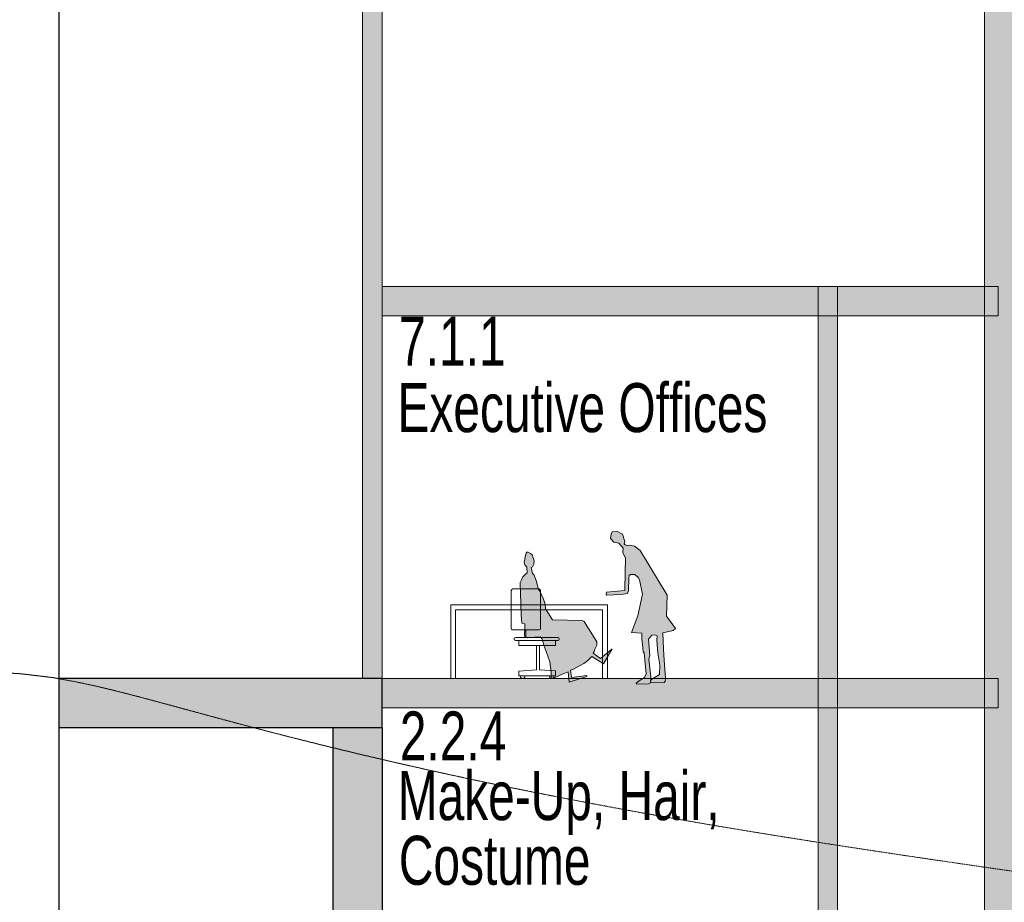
# Model space of a CAD drawing. Header units: millimetres. Extents: x -409347 to -76892, y 286088 to 1850972.
# Tile 83 of 256: x -293908 to -283855, y 559652 to 568662. Entities that reach past the tile are written whole.
import ezdxf

# ---------------------------------------------------------------- set-up
doc = ezdxf.new("R2010")
doc.units = ezdxf.units.MM
doc.linetypes.add('DGN Style 2', pattern=[3.08948, 1.853688, -1.235792])
for name, color, linetype, lineweight in [('A_BU_CONCRETE_S_FILL', 7, 'Continuous', 0), ('A_BU_FURNITURE_E', 58, 'Continuous', 0), ('A_P_ALLG_RWO_X_X', 20, 'Continuous', 30), ('A_P_FASD_TRA_V_X', 54, 'DGN Style 2', 0), ('A_P_WAND_BET_A_X', 25, 'Continuous', 0), ('A_P_WAND_BET_V_X', 131, 'DGN Style 2', 0), ('A_P_WAND_BET_X_X', 251, 'Continuous', 30), ('W_TEXT1', 251, 'Continuous', 13), ('Y_MENSCHEN (VOR GLAS)', 30, 'Continuous', 0), ('Z_RAUMSTEMPEL', 251, 'Continuous', 0)]:
    doc.layers.add(name, color=color, linetype=linetype, lineweight=lineweight)
doc.styles.add('H_200-25', font='arial.ttf', dxfattribs={"width": 0.7, "height": 0.5})
doc.styles.add('HPP200-25', font='arial.ttf', dxfattribs={"width": 0.7, "height": 0.5})

msp = doc.modelspace()

# ---------------------------------------------------------------- hatches: boundary and pattern name
at = {"layer": 'A_BU_CONCRETE_S_FILL'}
for points in [[(-228962, 551638), (-290207, 551638), (-290207, 551938), (-284057, 551938), (-284057, 582338), (-283757, 582338), (-283757, 551938), (-228962, 551938)], [(-290707, 542838), (-290707, 561438), (-293507, 561438), (-293507, 561938), (-290407, 561938), (-290407, 571842), (-290407, 571938), (-284057, 571938), (-284057, 571538), (-290207, 571538), (-290207, 561938), (-290207, 561938), (-290207, 543438), (-232736, 543438), (-232736, 551638), (-232236, 551638), (-232236, 542838)]]:
    msp.add_hatch(color=256, dxfattribs=at).paths.add_polyline_path(points, flags=0)
at = {"layer": 'A_BU_CONCRETE_S_FILL', "extrusion": (0, 0, -1)}
for points in [[(283919, 565638), (283919, 565938), (290207, 565938), (290207, 565638)], [(283919, 561638), (283919, 561938), (290207, 561938), (290207, 561638)]]:
    msp.add_hatch(color=256, dxfattribs=at).paths.add_polyline_path(points, flags=0)
at = {"layer": 'A_BU_CONCRETE_S_FILL', "ltscale": 15}
msp.add_hatch(color=256, dxfattribs=at).paths.add_polyline_path([(-285757, 551638), (-285757, 565938), (-285557, 565938), (-285557, 551638)], flags=0)
at = {"layer": 'A_P_WAND_BET_X_X', "ltscale": 0.01}
msp.add_hatch(color=256, dxfattribs=at).paths.add_polyline_path([(-293507, 561438), (-293507, 561938), (-290207, 561938), (-290207, 561438)], flags=0)
at = {"layer": 'A_P_WAND_BET_X_X', "ltscale": 0.01, "extrusion": (0, 0, -1)}
msp.add_hatch(color=256, dxfattribs=at).paths.add_polyline_path([(290207, 543438), (290207, 561438), (290707, 561438), (290707, 543438)], flags=0)
at = {"layer": 'Y_MENSCHEN (VOR GLAS)', "linetype": 'Continuous', "transparency": 33554661, "extrusion": (0, 0, -1)}
msp.add_hatch(color=256, dxfattribs=at).paths.add_polyline_path([(287214, 562447), (287235, 562428), (287341, 562404), (287336, 562235), (287328, 562124), (287316, 561940), (287317, 561906), (287327, 561897), (287466, 561893), (287465, 561924), (287377, 561979), (287373, 562074), (287394, 562194), (287404, 562327), (287401, 562372), (287422, 562384), (287453, 562379), (287489, 562338), (287475, 562171), (287483, 562135), (287465, 561954), (287466, 561893), (287489, 561883), (287612, 561880), (287615, 561889), (287585, 561913), (287528, 561946), (287511, 561984), (287531, 562200), (287542, 562208), (287546, 562252), (287555, 562341), (287557, 562399), (287660, 562406), (287597, 562578), (287549, 562797), (287579, 562945), (287593, 562969), (287629, 562997), (287654, 562999), (287673, 562999), (287687, 562990), (287688, 562962), (287691, 562834), (287702, 562804), (287770, 562794), (287912, 562787), (287920, 562798), (287917, 562819), (287730, 562834), (287730, 562854), (287724, 563166), (287750, 563222), (287748, 563268), (287792, 563319), (287843, 563328), (287875, 563366), (287868, 563410), (287859, 563435), (287806, 563437), (287755, 563410), (287728, 563337), (287735, 563313), (287727, 563302), (287698, 563290), (287678, 563297), (287631, 563288), (287572, 563243), (287296, 562788), (287305, 562573)], flags=17)
at = {"layer": 'Y_MENSCHEN (VOR GLAS)', "linetype": 'Continuous', "transparency": 33554661}
msp.add_hatch(color=256, dxfattribs=at).paths.add_polyline_path([(-288540, 562647), (-288543, 562695), (-288560, 562748), (-288594, 562821), (-288616, 562857), (-288633, 562928), (-288656, 562991), (-288674, 563008), (-288685, 563071), (-288673, 563077), (-288658, 563103), (-288657, 563139), (-288664, 563170), (-288675, 563198), (-288693, 563214), (-288715, 563228), (-288729, 563225), (-288737, 563215), (-288747, 563179), (-288752, 563156), (-288756, 563126), (-288749, 563096), (-288729, 563072), (-288726, 563016), (-288740, 563007), (-288770, 562974), (-288785, 562945), (-288797, 562916), (-288787, 562588), (-288783, 562503), (-288750, 562494), (-288750, 562444), (-288754, 562394), (-288752, 562357), (-288728, 562353), (-288697, 562355), (-288653, 562358), (-288594, 562361), (-288578, 562346), (-288545, 562250), (-288497, 562108), (-288481, 562006), (-288482, 561938), (-288440, 561947), (-288360, 561986), (-288308, 562006), (-288299, 561900), (-288117, 561958), (-288118, 561969), (-288274, 561946), (-288284, 562021), (-288274, 562027), (-288254, 562033), (-288193, 562067), (-288149, 562091), (-288109, 562121), (-288067, 562162), (-287946, 562087), (-287859, 562241), (-287979, 562142), (-288053, 562194), (-288042, 562214), (-288035, 562235), (-288016, 562278), (-288014, 562310), (-288144, 562518), (-288167, 562528), (-288468, 562537)])

# ---------------------------------------------------------------- linework, layer by layer
at = {"layer": 'A_BU_CONCRETE_S_FILL'}
for p, q in [((-284057, 582338), (-284057, 551938)), ((-290407, 571842), (-290407, 561938)), ((-290207, 561938), (-290207, 571538)), ((-290207, 565938), (-283919, 565938)), ((-290207, 565638), (-290207, 565938)), ((-283919, 565938), (-283919, 565638)), ((-283919, 565638), (-290207, 565638)), ((-290407, 561938), (-293507, 561938)), ((-293507, 561938), (-293507, 561438)), ((-290207, 561938), (-283919, 561938)), ((-290207, 561638), (-290207, 561938)), ((-290207, 543438), (-290207, 561938)), ((-290207, 561938), (-290207, 561938)), ((-283919, 561938), (-283919, 561638)), ((-283919, 561638), (-290207, 561638)), ((-293507, 561438), (-290707, 561438)), ((-290707, 561438), (-290707, 542838))]:
    msp.add_line(p, q, dxfattribs=at)
at = {"layer": 'A_BU_CONCRETE_S_FILL', "ltscale": 15}
for p, q in [((-285757, 565938), (-285757, 551638)), ((-285557, 565938), (-285757, 565938)), ((-285557, 551638), (-285557, 565938))]:
    msp.add_line(p, q, dxfattribs=at)
at = {"layer": 'A_BU_FURNITURE_E'}
for p, q in [((-288889, 562836), (-288889, 562447)), ((-288591, 562836), (-288591, 562447)), ((-288728, 562432), (-288753, 562432)), ((-288740, 562432), (-288740, 562355)), ((-288845, 562355), (-288740, 562355)), ((-288845, 562325), (-288740, 562325)), ((-288812, 562275), (-288812, 562325)), ((-288812, 562275), (-288437, 562275)), ((-288740, 562355), (-288414, 562355)), ((-288740, 562325), (-288414, 562325)), ((-288630, 562275), (-288630, 562026)), ((-288600, 562275), (-288600, 562026)), ((-288437, 562275), (-288437, 562325)), ((-288630, 562026), (-288812, 562013)), ((-288812, 562013), (-288812, 561963)), ((-288812, 561963), (-288437, 561963)), ((-288600, 562026), (-288437, 562015)), ((-288437, 561963), (-288437, 562015))]:
    msp.add_line(p, q, dxfattribs=at)
at = {"layer": 'A_BU_FURNITURE_E', "flags": 128}
for points in [[(-288874, 562851), (-288606, 562851)], [(-287907, 561938), (-287907, 562688), (-289507, 562688), (-289507, 561938)], [(-287957, 561938), (-287957, 562638), (-289457, 562638), (-289457, 561938)], [(-288874, 562432), (-288753, 562432)], [(-288728, 562432), (-288606, 562432)]]:
    msp.add_lwpolyline(points, dxfattribs=at)
at = {"layer": 'A_BU_FURNITURE_E'}
for centre, radius, start, end in [((-288874, 562836), 15, 89.9997, 179.9997), ((-288606, 562836), 15, 359.9997, 89.9997), ((-288874, 562447), 15, 179.9997, 269.9997), ((-288606, 562447), 15, 269.9997, 359.9997), ((-288845, 562340), 15, 89.9997, 269.9997), ((-288414, 562340), 15, 269.9997, 89.9997), ((-288772, 561963), 25, 179.9997, 359.9997), ((-288772, 561963), 25, 179.9997, 359.9997), ((-288477, 561963), 25, 179.9997, 359.9997)]:
    msp.add_arc(centre, radius, start, end, dxfattribs=at)
at = {"layer": 'A_P_ALLG_RWO_X_X', "ltscale": 0.01}
msp.add_line((-293507, 580559), (-293507, 542834), dxfattribs=at)
at = {"layer": 'A_P_FASD_TRA_V_X', "ltscale": 0.01}
msp.add_open_spline([(-230788, 551938), (-232571, 552136), (-236071, 552543), (-261192, 556305), (-274653, 558830), (-288113, 560436), (-292387, 561689), (-293258, 561893), (-293507, 561933)], degree=3, knots=[0, 0, 0, 0, 0.151905, 0.342506, 0.533107, 0.723708, 0.914309, 1, 1, 1, 1], dxfattribs=at)
at = {"layer": 'A_P_WAND_BET_A_X', "ltscale": 0.01}
msp.add_3dface([(-409347, 1850972), (-87526, 1850972), (-87526, 286088), (-409347, 286088)], dxfattribs=at)
at = {"layer": 'A_P_WAND_BET_V_X'}
msp.add_3dface([(-346400, 627362), (-346400, 492362), (-171400, 492362), (-171400, 627362)], dxfattribs=at)
at = {"layer": 'A_P_WAND_BET_X_X', "ltscale": 0.01}
for p, q in [((-290207, 561938), (-293507, 561938)), ((-293507, 561938), (-293507, 561438)), ((-290207, 561438), (-290207, 561938)), ((-293507, 561438), (-290207, 561438)), ((-290707, 543438), (-290707, 561438)), ((-290707, 561438), (-290207, 561438)), ((-290207, 561438), (-290207, 543438))]:
    msp.add_line(p, q, dxfattribs=at)
msp.add_open_spline([(-293507, 561933), (-293811, 561983), (-294580, 562026), (-298741, 562345), (-316213, 563297), (-322705, 564027), (-346400, 567611)], degree=3, knots=[0, 0, 0, 0, 0.167779, 0.472602, 0.777424, 1, 1, 1, 1], dxfattribs=at)
at = {"layer": 'Y_MENSCHEN (VOR GLAS)', "linetype": 'Continuous', "transparency": 33554661}
for p, q in [((-287868, 563410), (-287875, 563366)), ((-287875, 563366), (-287843, 563328)), ((-287859, 563435), (-287868, 563410)), ((-287806, 563437), (-287859, 563435)), ((-287755, 563410), (-287806, 563437)), ((-287728, 563337), (-287755, 563410)), ((-287843, 563328), (-287792, 563319)), ((-287792, 563319), (-287792, 563319)), ((-287792, 563319), (-287748, 563268)), ((-287748, 563268), (-287750, 563222)), ((-287735, 563313), (-287728, 563337)), ((-287727, 563302), (-287735, 563313)), ((-287698, 563290), (-287727, 563302)), ((-287678, 563297), (-287698, 563290)), ((-287631, 563288), (-287678, 563297)), ((-287572, 563243), (-287631, 563288)), ((-288747, 563179), (-288752, 563156)), ((-288737, 563215), (-288747, 563179)), ((-288729, 563225), (-288737, 563215)), ((-288715, 563228), (-288729, 563225)), ((-288693, 563214), (-288715, 563228)), ((-288675, 563198), (-288693, 563214)), ((-288664, 563170), (-288675, 563198)), ((-288657, 563139), (-288664, 563170)), ((-287750, 563222), (-287724, 563166)), ((-287724, 563166), (-287730, 562854)), ((-287296, 562788), (-287572, 563243)), ((-288752, 563156), (-288756, 563126)), ((-288756, 563126), (-288749, 563096)), ((-288749, 563096), (-288729, 563072)), ((-288729, 563072), (-288726, 563016)), ((-288685, 563071), (-288673, 563077)), ((-288674, 563008), (-288685, 563071)), ((-288673, 563077), (-288658, 563103)), ((-288658, 563103), (-288657, 563139)), ((-288770, 562974), (-288785, 562945)), ((-288740, 563007), (-288770, 562974)), ((-288726, 563016), (-288740, 563007)), ((-288656, 562991), (-288674, 563008)), ((-288633, 562928), (-288656, 562991)), ((-287691, 562834), (-287688, 562962)), ((-287688, 562962), (-287687, 562990)), ((-287687, 562990), (-287673, 562999)), ((-287673, 562999), (-287654, 562999)), ((-287654, 562999), (-287629, 562997)), ((-287629, 562997), (-287593, 562969)), ((-287593, 562969), (-287579, 562945)), ((-288785, 562945), (-288797, 562916)), ((-288797, 562916), (-288787, 562588)), ((-288616, 562857), (-288633, 562928)), ((-287579, 562945), (-287549, 562797)), ((-288594, 562821), (-288616, 562857)), ((-288560, 562748), (-288594, 562821)), ((-287917, 562819), (-287920, 562798)), ((-287920, 562798), (-287912, 562787)), ((-287730, 562834), (-287917, 562819)), ((-287912, 562787), (-287770, 562794)), ((-287770, 562794), (-287702, 562804)), ((-287730, 562854), (-287730, 562834)), ((-287702, 562804), (-287691, 562834)), ((-287549, 562797), (-287597, 562578)), ((-287305, 562573), (-287296, 562788)), ((-288543, 562695), (-288560, 562748)), ((-288540, 562647), (-288543, 562695)), ((-288787, 562588), (-288783, 562503)), ((-288468, 562537), (-288540, 562647)), ((-287597, 562578), (-287660, 562406)), ((-287214, 562447), (-287305, 562573)), ((-288783, 562503), (-288750, 562494)), ((-288750, 562494), (-288750, 562444)), ((-288167, 562528), (-288468, 562537)), ((-288144, 562518), (-288167, 562528)), ((-288014, 562310), (-288144, 562518)), ((-288750, 562444), (-288754, 562394)), ((-288754, 562394), (-288752, 562357)), ((-288752, 562357), (-288728, 562353)), ((-288697, 562355), (-288653, 562358)), ((-288653, 562358), (-288594, 562361)), ((-288594, 562361), (-288578, 562346)), ((-287660, 562406), (-287557, 562399)), ((-287557, 562399), (-287555, 562341)), ((-287489, 562338), (-287453, 562379)), ((-287453, 562379), (-287422, 562384)), ((-287422, 562384), (-287401, 562372)), ((-287401, 562372), (-287404, 562327)), ((-287341, 562404), (-287235, 562428)), ((-287336, 562235), (-287341, 562404)), ((-287235, 562428), (-287214, 562447)), ((-288728, 562353), (-288697, 562355)), ((-288578, 562346), (-288545, 562250)), ((-288035, 562235), (-288016, 562278)), ((-288016, 562278), (-288014, 562310)), ((-287555, 562341), (-287546, 562252)), ((-287475, 562171), (-287489, 562338)), ((-287404, 562327), (-287394, 562194)), ((-288545, 562250), (-288497, 562108)), ((-288109, 562121), (-288067, 562162)), ((-288067, 562162), (-287946, 562087)), ((-288053, 562194), (-288042, 562214)), ((-287979, 562142), (-288053, 562194)), ((-288042, 562214), (-288035, 562235)), ((-287859, 562241), (-287979, 562142)), ((-287946, 562087), (-287859, 562241)), ((-287546, 562252), (-287542, 562208)), ((-287542, 562208), (-287531, 562200)), ((-287531, 562200), (-287511, 561984)), ((-287483, 562135), (-287475, 562171)), ((-287394, 562194), (-287373, 562074)), ((-287328, 562124), (-287336, 562235)), ((-288497, 562108), (-288481, 562006)), ((-288254, 562033), (-288193, 562067)), ((-288193, 562067), (-288149, 562091)), ((-288149, 562091), (-288109, 562121)), ((-287465, 561954), (-287483, 562135)), ((-287373, 562074), (-287377, 561979)), ((-287316, 561940), (-287328, 562124)), ((-288481, 562006), (-288482, 561938)), ((-288440, 561947), (-288360, 561986)), ((-288360, 561986), (-288308, 562006)), ((-288308, 562006), (-288299, 561900)), ((-288299, 561900), (-288117, 561958)), ((-288284, 562021), (-288274, 562027)), ((-288274, 561946), (-288284, 562021)), ((-288274, 562027), (-288254, 562033)), ((-288118, 561969), (-288274, 561946)), ((-288117, 561958), (-288118, 561969)), ((-287511, 561984), (-287528, 561946)), ((-287466, 561893), (-287465, 561954)), ((-287377, 561979), (-287465, 561924)), ((-288482, 561938), (-288440, 561947)), ((-287585, 561913), (-287615, 561889)), ((-287615, 561889), (-287612, 561880)), ((-287612, 561880), (-287489, 561883)), ((-287528, 561946), (-287585, 561913)), ((-287489, 561883), (-287466, 561893)), ((-287465, 561924), (-287466, 561893)), ((-287466, 561893), (-287327, 561897)), ((-287327, 561897), (-287317, 561906)), ((-287317, 561906), (-287316, 561940))]:
    msp.add_line(p, q, dxfattribs=at)

# ---------------------------------------------------------------- texts
at = {"layer": 'W_TEXT1', "style": 'HPP200-25', "width": 0.7}
for s, p in [('Executive Offices', (-290051, 564452)), ('Make-Up, Hair,', (-290049, 560491)), ('Costume', (-290037, 559831))]:
    msp.add_text(s, height=500, dxfattribs=at).set_placement(p)
at = {"layer": 'Z_RAUMSTEMPEL', "width": 0.7}
for s, style, p in [('7.1.1', 'HPP200-25', (-290035, 565129)), ('2.2.4', 'H_200-25', (-290027, 561100))]:
    msp.add_text(s, height=500, dxfattribs=dict(at, style=style)).set_placement(p)

doc.saveas('drawing.dxf')
